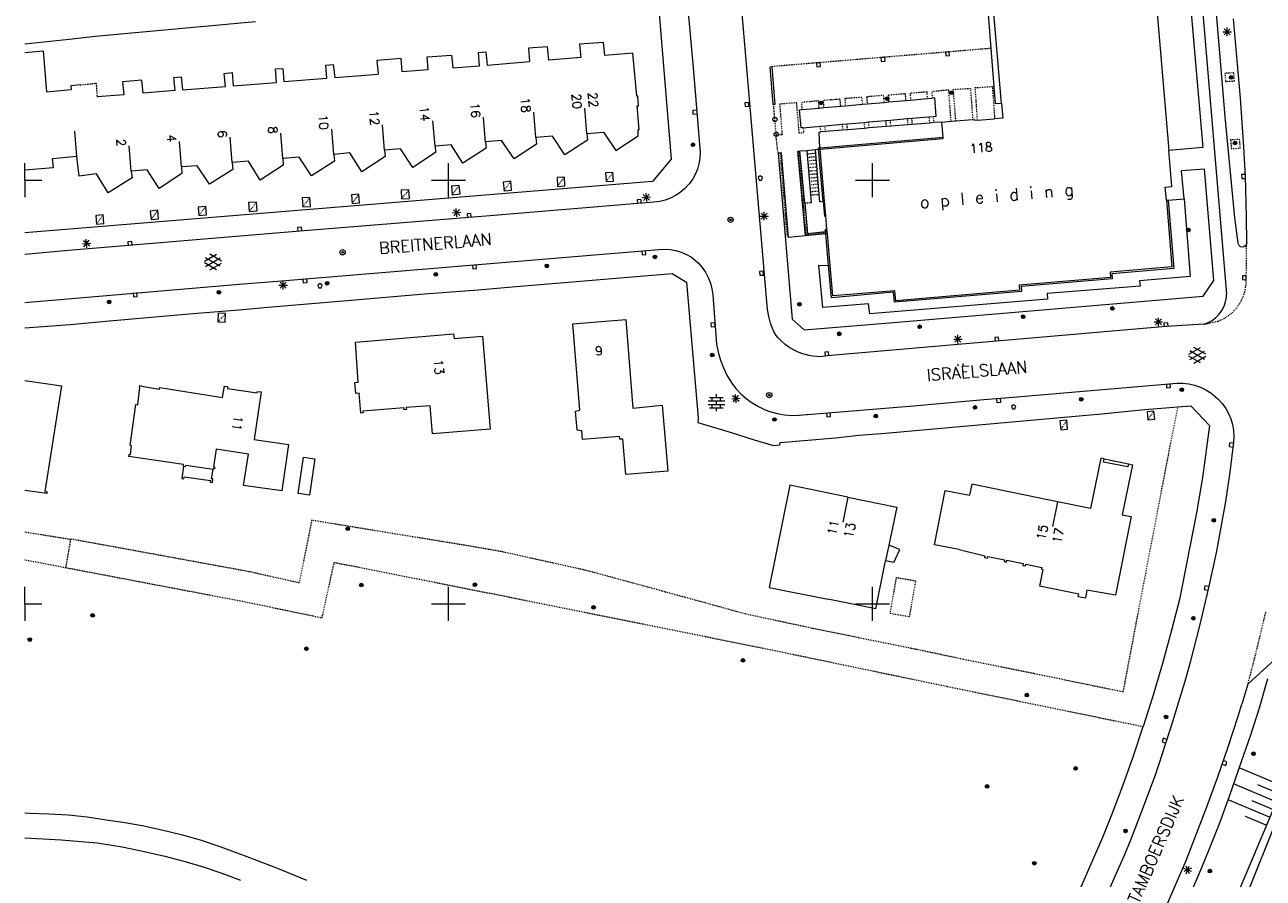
# Model space of a CAD drawing. Header units: millimetres. Extents: x 135944 to 142000, y 454200 to 456692.
# Tile 173 of 185: x 138000 to 138146, y 454418 to 454518. Entities that reach past the tile are written whole.
import ezdxf
from ezdxf.enums import TextEntityAlignment as Align

# ---------------------------------------------------------------- set-up
doc = ezdxf.new("R2010")
doc.units = ezdxf.units.MM
for name, pattern in [('TotaalGBKN2013X$0$DASHDOT', [1, 0.5, -0.25, 0, -0.25]), ('TotaalGBKN2013X$0$DASHED', [0.75, 0.5, -0.25]), ('TotaalGBKN2013X$0$DIVIDE', [1.25, 0.5, -0.25, 0, -0.25, 0, -0.25]), ('TotaalGBKN2013X$0$DOT', [0.25, 0, -0.25]), ('TotaalGBKN2013X$0$HIDDEN', [0.375, 0.25, -0.125])]:
    doc.linetypes.add(name, pattern=pattern)
doc.layers.get('0').update_dxf_attribs({"color": 251})
doc.layers.add('TotaalGBKN2013X$0$1', color=251, linetype='Continuous')
doc.styles.add('TotaalGBKN2013X$0$TXT', font='txt.shx')

# ---------------------------------------------------------------- blocks, each defined once
blk = doc.blocks.new('TotaalGBKN2013X$0$A$C74320002')
at = {"linetype": 'Continuous', "lineweight": 0}
for p, q in [((138084741, 454518281), (138083759, 454529895)), ((138141606, 454507500), (138139812, 454528830)), ((138136860, 454528190), (138138991, 454503831)), ((138138236, 454528549), (138141781, 454486516)), ((138133061, 454525781), (138134969, 454503471)), ((138074585, 454522840), (138076254, 454502480)), ((138078069, 454521956), (138078871, 454512800)), ((138114007, 454515540), (138113611, 454520581)), ((138115224, 454509033), (138114235, 454520600)), ((138008317, 454516973), (138027215, 454518705)), ((138143401, 454509681), (138142611, 454519021)), ((138005242, 454516616), (138008317, 454516973)), ((138085181, 454513261), (138084741, 454518281)), ((138141340, 454517500), (138142340, 454517500)), ((138141486, 454517146), (138142194, 454517854)), ((138142194, 454517146), (138141486, 454517854)), ((138141840, 454517000), (138141840, 454518000)), ((138000000, 454516089), (138005242, 454516616)), ((138061662, 454515723), (138059423, 454515554)), ((138059423, 454515554), (138059547, 454514002)), ((138061831, 454514170), (138061662, 454515723)), ((138068284, 454516251), (138065453, 454516023)), ((138065453, 454516023), (138065585, 454514483)), ((138068428, 454514698), (138068284, 454516251)), ((138114521, 454509001), (138114007, 454515540)), ((138000000, 454515041), (138002190, 454515236)), ((138002190, 454515236), (138002572, 454510407)), ((138044405, 454514341), (138041548, 454514120)), ((138041548, 454514120), (138041678, 454512516)), ((138044541, 454512769), (138044405, 454514341)), ((138047454, 454514535), (138050351, 454514751)), ((138047592, 454513018), (138047454, 454514535)), ((138050351, 454514751), (138050486, 454513261)), ((138053507, 454515072), (138054397, 454515143)), ((138053625, 454513487), (138053507, 454515072)), ((138054397, 454515143), (138054541, 454513553)), ((138054541, 454513553), (138059547, 454514002)), ((138065585, 454514483), (138061831, 454514170)), ((138071743, 454514968), (138068428, 454514698)), ((138072199, 454509903), (138071743, 454514968)), ((138023535, 454512576), (138024458, 454512680)), ((138023693, 454511049), (138023535, 454512576)), ((138024458, 454512680), (138024603, 454511140)), ((138029561, 454513115), (138030458, 454513175)), ((138029679, 454511532), (138029561, 454513115)), ((138030458, 454513175), (138030577, 454511636)), ((138035497, 454513568), (138036401, 454513647)), ((138035628, 454512028), (138035497, 454513568)), ((138036401, 454513647), (138036576, 454512119)), ((138036576, 454512119), (138041678, 454512516)), ((138047592, 454513018), (138044541, 454512769)), ((138050486, 454513261), (138053625, 454513487)), ((138078871, 454512800), (138079663, 454503236)), ((138085871, 454504941), (138085181, 454513261)), ((138087921, 454513371), (138088121, 454513388)), ((138088291, 454508921), (138087921, 454513371)), ((138088121, 454513388), (138088491, 454508938)), ((138006525, 454511231), (138005443, 454511117)), ((138005443, 454511117), (138005467, 454510691)), ((138013822, 454511798), (138011544, 454511604)), ((138011544, 454511604), (138011695, 454510064)), ((138013952, 454510245), (138013822, 454511798)), ((138017601, 454512111), (138018434, 454512197)), ((138017725, 454510578), (138017601, 454512111)), ((138018434, 454512197), (138018609, 454510638)), ((138024603, 454511140), (138029679, 454511532)), ((138030577, 454511636), (138035628, 454512028)), ((138002572, 454510407), (138005467, 454510691)), ((138011695, 454510064), (138008522, 454509808)), ((138017725, 454510578), (138013952, 454510245)), ((138018609, 454510638), (138023693, 454511049)), ((138072326, 454509901), (138072199, 454509903)), ((138072421, 454508781), (138072326, 454509901)), ((138104498, 454509443), (138106510, 454509619)), ((138106510, 454509619), (138107057, 454509666)), ((138107350, 454509692), (138107057, 454509666)), ((138107533, 454507550), (138107350, 454509692)), ((138143578, 454507370), (138143401, 454509681)), ((138066319, 454505505), (138066073, 454508495)), ((138072255, 454508765), (138072421, 454508781)), ((138072499, 454505988), (138072255, 454508765)), ((138088491, 454508938), (138088291, 454508921)), ((138091401, 454508301), (138091681, 454508325)), ((138091584, 454506159), (138091401, 454508301)), ((138091681, 454508325), (138093696, 454508501)), ((138093696, 454508501), (138094246, 454508549)), ((138094246, 454508549), (138096257, 454508725)), ((138096257, 454508725), (138096813, 454508773)), ((138096813, 454508773), (138098828, 454508949)), ((138098828, 454508949), (138099379, 454508997)), ((138099379, 454508997), (138101387, 454509172)), ((138101387, 454509172), (138101930, 454509219)), ((138101930, 454509219), (138103950, 454509395)), ((138103950, 454509395), (138104498, 454509443)), ((138115224, 454509033), (138114521, 454509001)), ((138115224, 454509033), (138115371, 454507311)), ((138048397, 454504020), (138048151, 454507010)), ((138054365, 454504446), (138054119, 454507436)), ((138060308, 454505043), (138060062, 454508033)), ((138096996, 454506631), (138099006, 454506806)), ((138099006, 454506806), (138099557, 454506854)), ((138099557, 454506854), (138101558, 454507029)), ((138101558, 454507029), (138102113, 454507077)), ((138102113, 454507077), (138104111, 454507252)), ((138104111, 454507252), (138104652, 454507299)), ((138104652, 454507299), (138106670, 454507475)), ((138106726, 454506731), (138104705, 454506564)), ((138106670, 454507475), (138107214, 454507522)), ((138107268, 454506775), (138106726, 454506731)), ((138107214, 454507522), (138107533, 454507550)), ((138108191, 454506851), (138107268, 454506775)), ((138108191, 454506851), (138109274, 454506945)), ((138108341, 454505081), (138108191, 454506851)), ((138109274, 454506945), (138109835, 454506993)), ((138109835, 454506993), (138111835, 454507166)), ((138112011, 454507181), (138111835, 454507166)), ((138112021, 454507021), (138112011, 454507181)), ((138112394, 454507053), (138112021, 454507021)), ((138112394, 454507053), (138114413, 454507228)), ((138115371, 454507311), (138114413, 454507228)), ((138142757, 454495542), (138141606, 454507500)), ((138143803, 454503901), (138143578, 454507370)), ((138006146, 454502768), (138005900, 454505758)), ((138030453, 454502553), (138030207, 454505543)), ((138036457, 454503035), (138036211, 454506025)), ((138042449, 454503518), (138042203, 454506508)), ((138066319, 454505505), (138068254, 454505648)), ((138066319, 454505505), (138066388, 454504723)), ((138068254, 454505648), (138069714, 454503487)), ((138069714, 454503487), (138072364, 454505237)), ((138072344, 454505974), (138072499, 454505988)), ((138072364, 454505237), (138072344, 454505974)), ((138091836, 454506181), (138091584, 454506159)), ((138091836, 454506181), (138093862, 454506358)), ((138093701, 454505661), (138093915, 454505679)), ((138093809, 454503814), (138093701, 454505661)), ((138093862, 454506358), (138094412, 454506406)), ((138094465, 454505724), (138093915, 454505679)), ((138094412, 454506406), (138096429, 454506582)), ((138096485, 454505890), (138094465, 454505724)), ((138096429, 454506582), (138096996, 454506631)), ((138097055, 454505937), (138096485, 454505890)), ((138099065, 454506102), (138097055, 454505937)), ((138099615, 454506147), (138099065, 454506102)), ((138101615, 454506311), (138099615, 454506147)), ((138102175, 454506357), (138101615, 454506311)), ((138104166, 454506520), (138102175, 454506357)), ((138104705, 454506564), (138104166, 454506520)), ((138012544, 454501065), (138012298, 454504055)), ((138018493, 454501549), (138018247, 454504539)), ((138024485, 454502076), (138024239, 454505066)), ((138050299, 454504177), (138048397, 454504020)), ((138048397, 454504020), (138048473, 454503250)), ((138051683, 454501978), (138050299, 454504177)), ((138054427, 454503752), (138051683, 454501978)), ((138056248, 454504653), (138054359, 454504515)), ((138054359, 454504515), (138054427, 454503752)), ((138057746, 454502491), (138056248, 454504653)), ((138060363, 454504242), (138057746, 454502491)), ((138062260, 454505173), (138060308, 454505043)), ((138060308, 454505043), (138060363, 454504242)), ((138063720, 454502974), (138062260, 454505173)), ((138066388, 454504723), (138063720, 454502974)), ((138087601, 454484721), (138085871, 454504941)), ((138093641, 454503801), (138093809, 454503814)), ((138093655, 454503633), (138093641, 454503801)), ((138093809, 454503814), (138108341, 454505081)), ((138093809, 454503814), (138093818, 454503645)), ((138093818, 454503645), (138108361, 454504901)), ((138108361, 454504901), (138108341, 454505081)), ((138138991, 454503831), (138134969, 454503471)), ((138144001, 454500431), (138143803, 454503901)), ((138006146, 454502768), (138003246, 454502510)), ((138003246, 454502510), (138003339, 454501436)), ((138006419, 454500465), (138006146, 454502768)), ((138032373, 454502715), (138030453, 454502553)), ((138030453, 454502553), (138030501, 454501745)), ((138033820, 454500491), (138032373, 454502715)), ((138038341, 454503217), (138036457, 454503035)), ((138036457, 454503035), (138036544, 454502221)), ((138039773, 454500962), (138038341, 454503217)), ((138042500, 454502768), (138039773, 454500962)), ((138044333, 454503700), (138042449, 454503518)), ((138042449, 454503518), (138042500, 454502768)), ((138045766, 454501469), (138044333, 454503700)), ((138048473, 454503250), (138045766, 454501469)), ((138076254, 454502480), (138074034, 454499846)), ((138079637, 454502572), (138079532, 454501915)), ((138079663, 454503236), (138079637, 454502572)), ((138089103, 454503189), (138088861, 454503171)), ((138088861, 454503171), (138090531, 454483581)), ((138089271, 454503201), (138089103, 454503189)), ((138090091, 454493241), (138089271, 454503201)), ((138091181, 454503421), (138091442, 454503441)), ((138092091, 454493401), (138091181, 454503421)), ((138091442, 454503441), (138092271, 454503506)), ((138092005, 454497261), (138091442, 454503441)), ((138092271, 454503506), (138093277, 454503600)), ((138092271, 454503506), (138092696, 454498240)), ((138093277, 454503600), (138093655, 454503633)), ((138093700, 454498321), (138093277, 454503600)), ((138093655, 454503633), (138093818, 454503645)), ((138094175, 454497456), (138093655, 454503633)), ((138094354, 454497463), (138093818, 454503645)), ((138135331, 454499231), (138134969, 454503471)), ((138000000, 454500000), (138000000, 454502000)), ((138003339, 454501436), (138000000, 454501150)), ((138014434, 454501209), (138012544, 454501065)), ((138012544, 454501065), (138012651, 454500263)), ((138015862, 454499010), (138014434, 454501209)), ((138020356, 454501681), (138018493, 454501549)), ((138018493, 454501549), (138018536, 454500779)), ((138021810, 454499513), (138020356, 454501681)), ((138024534, 454501256), (138021810, 454499513)), ((138026375, 454502220), (138024485, 454502076)), ((138024485, 454502076), (138024534, 454501256)), ((138027789, 454499984), (138026375, 454502220)), ((138030501, 454501745), (138027789, 454499984)), ((138036544, 454502221), (138033820, 454500491)), ((138050000, 454500000), (138050000, 454502000)), ((138079348, 454501276), (138079089, 454500663)), ((138079532, 454501915), (138079348, 454501276)), ((138100000, 454500000), (138100000, 454502000)), ((138139181, 454501306), (138136441, 454501071)), ((138136780, 454497781), (138136441, 454501071)), ((138140291, 454488141), (138139181, 454501306)), ((138000000, 454500000), (138000000, 454498000)), ((138000000, 454500000), (138002000, 454500000)), ((138074034, 454499846), (138000000, 454493766)), ((138008473, 454500726), (138006419, 454500465)), ((138009850, 454498503), (138008473, 454500726)), ((138012651, 454500263), (138009850, 454498503)), ((138018536, 454500779), (138015862, 454499010)), ((138048000, 454500000), (138050000, 454500000)), ((138050000, 454500000), (138052000, 454500000)), ((138050000, 454498000), (138050000, 454500000)), ((138078290, 454499470), (138077839, 454498975)), ((138078361, 454499553), (138078290, 454499470)), ((138078759, 454500086), (138078361, 454499553)), ((138079089, 454500663), (138078759, 454500086)), ((138098000, 454500000), (138100000, 454500000)), ((138100000, 454500000), (138102000, 454500000)), ((138100000, 454498000), (138100000, 454500000)), ((138144063, 454498935), (138144001, 454500431)), ((138072834, 454497925), (138073831, 454498007)), ((138073715, 454497642), (138072951, 454498289)), ((138073009, 454497584), (138073656, 454498348)), ((138073374, 454497467), (138073291, 454498464)), ((138076776, 454498162), (138076179, 454497857)), ((138077331, 454498537), (138076776, 454498162)), ((138077839, 454498975), (138077331, 454498537)), ((138092696, 454498240), (138092771, 454497311)), ((138093781, 454497441), (138093700, 454498321)), ((138134551, 454499171), (138135331, 454499231)), ((138134682, 454497614), (138134551, 454499171)), ((138144130, 454495630), (138144063, 454498935)), ((138051328, 454495836), (138050566, 454496485)), ((138050623, 454495779), (138051271, 454496542)), ((138050987, 454495662), (138050907, 454496659)), ((138074218, 454497390), (138054859, 454495783)), ((138074899, 454497468), (138074218, 454497390)), ((138075551, 454497624), (138074899, 454497468)), ((138076179, 454497857), (138075551, 454497624)), ((138092005, 454497261), (138092331, 454493681)), ((138094175, 454497456), (138094331, 454495751)), ((138094502, 454495766), (138094354, 454497463)), ((138134682, 454497614), (138134872, 454497632)), ((138134682, 454497614), (138135331, 454489751)), ((138134872, 454497632), (138136780, 454497781)), ((138134872, 454497632), (138135541, 454489571)), ((138136780, 454497781), (138137491, 454488611)), ((138054859, 454495783), (138032948, 454494020)), ((138050449, 454496120), (138051445, 454496201)), ((138086741, 454495752), (138087741, 454495752)), ((138086887, 454495398), (138087595, 454496106)), ((138087595, 454495398), (138086887, 454496106)), ((138087241, 454495252), (138087241, 454496252)), ((138094331, 454495751), (138094502, 454495766)), ((138094636, 454494205), (138094502, 454495766)), ((138143140, 454492610), (138142757, 454495542)), ((138144150, 454492578), (138144130, 454495630)), ((138032948, 454494020), (138004691, 454491634)), ((138094497, 454493656), (138092091, 454493401)), ((138092331, 454493681), (138094474, 454493916)), ((138094451, 454494191), (138094636, 454494205)), ((138094474, 454493916), (138094451, 454494191)), ((138094659, 454493936), (138094474, 454493916)), ((138094497, 454493656), (138094474, 454493916)), ((138094682, 454493676), (138094497, 454493656)), ((138094816, 454489921), (138094497, 454493656)), ((138094659, 454493936), (138094636, 454494205)), ((138094682, 454493676), (138094659, 454493936)), ((138095009, 454489917), (138094682, 454493676)), ((138006794, 454492480), (138007790, 454492561)), ((138007673, 454492196), (138006911, 454492845)), ((138006968, 454492139), (138007616, 454492902)), ((138007332, 454492022), (138007252, 454493019)), ((138092091, 454493401), (138090091, 454493241)), ((138143165, 454492435), (138143140, 454492610)), ((138143265, 454492261), (138143165, 454492435)), ((138143424, 454492140), (138143265, 454492261)), ((138143617, 454492090), (138143424, 454492140)), ((138143815, 454492118), (138143617, 454492090)), ((138143986, 454492222), (138143815, 454492118)), ((138144104, 454492383), (138143986, 454492222)), ((138144150, 454492578), (138144104, 454492383)), ((138004691, 454491634), (138000000, 454491198)), ((138021200, 454490431), (138022602, 454491240)), ((138021337, 454489818), (138023070, 454490817)), ((138023070, 454489829), (138021338, 454490831)), ((138023200, 454490448), (138021814, 454491249)), ((138029806, 454488069), (138074802, 454491793)), ((138074802, 454491793), (138075471, 454491838)), ((138075471, 454491838), (138076141, 454491804)), ((138076141, 454491804), (138076802, 454491690)), ((138076802, 454491690), (138077444, 454491498)), ((138077444, 454491498), (138078059, 454491231)), ((138078059, 454491231), (138078638, 454490893)), ((138078638, 454490893), (138079173, 454490488)), ((138022601, 454489408), (138021200, 454490217)), ((138021814, 454489399), (138023200, 454490199)), ((138079173, 454490488), (138079454, 454490231)), ((138079454, 454490231), (138079911, 454489696)), ((138079911, 454489696), (138080304, 454489113)), ((138094151, 454484951), (138093661, 454489941)), ((138093661, 454489941), (138094816, 454489921)), ((138094816, 454489921), (138095009, 454489917)), ((138095151, 454486121), (138094816, 454489921)), ((138095321, 454486331), (138095009, 454489917)), ((138135331, 454489751), (138128041, 454489121)), ((138135541, 454489571), (138128251, 454488941)), ((138000000, 454485549), (138025279, 454487734)), ((138025279, 454487734), (138029806, 454488069)), ((138030128, 454487241), (138030836, 454487949)), ((138030836, 454487241), (138030128, 454487949)), ((138030482, 454487095), (138030482, 454488095)), ((138057489, 454487390), (138076384, 454488960)), ((138076384, 454488960), (138078059, 454487963)), ((138078059, 454487963), (138079428, 454471937)), ((138080304, 454489113), (138080629, 454488489)), ((138080629, 454488489), (138080881, 454487832)), ((138080881, 454487832), (138081057, 454487150)), ((138128081, 454488511), (138117311, 454487591)), ((138128281, 454488361), (138117531, 454487421)), ((138128041, 454489121), (138128081, 454488511)), ((138128251, 454488941), (138128281, 454488361)), ((138137491, 454488611), (138131521, 454488121)), ((138131521, 454488121), (138131601, 454487491)), ((138139001, 454486281), (138140291, 454488141)), ((138029982, 454487595), (138030982, 454487595)), ((138038044, 454485768), (138047147, 454486556)), ((138047147, 454486556), (138053493, 454487036)), ((138053493, 454487036), (138057489, 454487390)), ((138081057, 454487150), (138081154, 454486454)), ((138081154, 454486454), (138081612, 454480623)), ((138102481, 454486751), (138095151, 454486121)), ((138102661, 454486941), (138095321, 454486331)), ((138102590, 454485571), (138102481, 454486751)), ((138102501, 454483171), (138139001, 454486281)), ((138117571, 454486841), (138102590, 454485571)), ((138102750, 454485761), (138102661, 454486941)), ((138117351, 454487011), (138102750, 454485761)), ((138117311, 454487591), (138117351, 454487011)), ((138117531, 454487421), (138117571, 454486841)), ((138131601, 454487491), (138120611, 454486601)), ((138120611, 454486601), (138120661, 454485961)), ((138141758, 454486160), (138141781, 454486516)), ((138025743, 454484736), (138028670, 454485009)), ((138028670, 454485009), (138038044, 454485768)), ((138099521, 454485411), (138094151, 454484951)), ((138099701, 454484211), (138099521, 454485411)), ((138120661, 454485961), (138099701, 454484211)), ((138141226, 454484616), (138141478, 454485103)), ((138141478, 454485103), (138141657, 454485621)), ((138141657, 454485621), (138141758, 454486160)), ((138005362, 454482958), (138009986, 454483393)), ((138009986, 454483393), (138019878, 454484250)), ((138019878, 454484250), (138025743, 454484736)), ((138064654, 454483030), (138070898, 454483530)), ((138070898, 454483530), (138071747, 454473090)), ((138087762, 454483918), (138087601, 454484721)), ((138087976, 454483126), (138087762, 454483918)), ((138090531, 454483581), (138091961, 454482331)), ((138133377, 454482898), (138134085, 454483606)), ((138134085, 454482898), (138133377, 454483606)), ((138133731, 454482752), (138133731, 454483752)), ((138139612, 454483175), (138140091, 454483443)), ((138140091, 454483443), (138140525, 454483777)), ((138140525, 454483777), (138140906, 454484171)), ((138140906, 454484171), (138141226, 454484616)), ((138000000, 454482570), (138005362, 454482958)), ((138039003, 454480867), (138050595, 454481858)), ((138050595, 454481858), (138050668, 454481292)), ((138065498, 454472861), (138064654, 454483030)), ((138088151, 454482601), (138087976, 454483126)), ((138088369, 454482115), (138088151, 454482601)), ((138088652, 454481673), (138088369, 454482115)), ((138091961, 454482331), (138102501, 454483171)), ((138134651, 454482701), (138094641, 454479271)), ((138133231, 454483252), (138134231, 454483252)), ((138139100, 454482980), (138134651, 454482701)), ((138139100, 454482980), (138139612, 454483175)), ((138039331, 454476149), (138039003, 454480867)), ((138050668, 454481292), (138053992, 454481562)), ((138053992, 454481562), (138054914, 454470594)), ((138081612, 454480623), (138081804, 454479676)), ((138088874, 454481398), (138088652, 454481673)), ((138089208, 454481050), (138088874, 454481398)), ((138089711, 454480611), (138089208, 454481050)), ((138090274, 454480205), (138089711, 454480611)), ((138109591, 454481222), (138110591, 454481222)), ((138109737, 454480868), (138110445, 454481576)), ((138110445, 454480868), (138109737, 454481576)), ((138110091, 454480722), (138110091, 454481722)), ((138081804, 454479676), (138082073, 454478747)), ((138090852, 454479875), (138090274, 454480205)), ((138091247, 454479693), (138090852, 454479875)), ((138091786, 454479490), (138091247, 454479693)), ((138092531, 454479281), (138091786, 454479490)), ((138092972, 454479199), (138092531, 454479281)), ((138093421, 454479159), (138092972, 454479199)), ((138093722, 454479158), (138093421, 454479159)), ((138094120, 454479188), (138093722, 454479158)), ((138094641, 454479271), (138094120, 454479188)), ((138137317, 454479434), (138138719, 454480243)), ((138138718, 454478411), (138137317, 454479220)), ((138137454, 454478821), (138139187, 454479820)), ((138139187, 454478832), (138137455, 454479834)), ((138139317, 454479451), (138137931, 454480252)), ((138137931, 454478402), (138139317, 454479202)), ((138082073, 454478747), (138082418, 454477844)), ((138082418, 454477844), (138082836, 454476973)), ((138000000, 454476350), (138004335, 454475712)), ((138038930, 454476096), (138039331, 454476149)), ((138039038, 454474826), (138038930, 454476096)), ((138082836, 454476973), (138083325, 454476139)), ((138083325, 454476139), (138083362, 454476083)), ((138083362, 454476083), (138083890, 454475406)), ((138116614, 454474371), (138135894, 454476020)), ((138135894, 454476020), (138136606, 454476023)), ((138136606, 454476023), (138137314, 454475946)), ((138004335, 454475712), (138002385, 454463247)), ((138013321, 454473457), (138013577, 454475556)), ((138013522, 454475566), (138013557, 454475748)), ((138013577, 454475556), (138013522, 454475566)), ((138013557, 454475748), (138013787, 454475714)), ((138013787, 454475714), (138013783, 454475657)), ((138013783, 454475657), (138015892, 454475326)), ((138015892, 454475326), (138015939, 454475511)), ((138015939, 454475511), (138023344, 454474335)), ((138023344, 454474335), (138023561, 454475689)), ((138023561, 454475689), (138023923, 454475633)), ((138023923, 454475633), (138023899, 454475417)), ((138023899, 454475417), (138027434, 454474872)), ((138027907, 454474989), (138027051, 454469370)), ((138027434, 454474872), (138027467, 454475063)), ((138027467, 454475063), (138027907, 454474989)), ((138039437, 454474834), (138039038, 454474826)), ((138039627, 454472479), (138039437, 454474834)), ((138081592, 454474330), (138081592, 454474730)), ((138084273, 454473881), (138083510, 454474530)), ((138083568, 454473824), (138084216, 454474587)), ((138083932, 454473707), (138083851, 454474704)), ((138083890, 454475406), (138084478, 454474781)), ((138084478, 454474781), (138085122, 454474213)), ((138137314, 454475946), (138138009, 454475790)), ((138138009, 454475790), (138138682, 454475557)), ((138138682, 454475557), (138139325, 454475251)), ((138139325, 454475251), (138139930, 454474874)), ((138139930, 454474874), (138140488, 454474432)), ((138012421, 454468690), (138013086, 454473514)), ((138013086, 454473514), (138013321, 454473457)), ((138044746, 454473120), (138039899, 454472714)), ((138044767, 454472897), (138044746, 454473120)), ((138047824, 454473353), (138044999, 454473165)), ((138044999, 454473165), (138045033, 454472930)), ((138048083, 454470040), (138047824, 454473353)), ((138071747, 454473090), (138075188, 454473424)), ((138075188, 454473424), (138075872, 454465654)), ((138080612, 454473930), (138082572, 454473930)), ((138080612, 454473530), (138082572, 454473530)), ((138080792, 454474330), (138082392, 454474330)), ((138080792, 454473130), (138082392, 454473130)), ((138081092, 454473930), (138081092, 454474330)), ((138081092, 454473130), (138081092, 454473530)), ((138081592, 454473530), (138081592, 454473930)), ((138081592, 454472730), (138081592, 454473130)), ((138082092, 454473930), (138082092, 454474330)), ((138082092, 454473130), (138082092, 454473530)), ((138083394, 454474165), (138084390, 454474246)), ((138085122, 454474213), (138085816, 454473708)), ((138085816, 454473708), (138086554, 454473270)), ((138086554, 454473270), (138087330, 454472902)), ((138092320, 454472341), (138104838, 454473345)), ((138104838, 454473345), (138113158, 454474091)), ((138113158, 454474091), (138116614, 454474371)), ((138132140, 454472931), (138136026, 454473238)), ((138136026, 454473238), (138137555, 454473351)), ((138137555, 454473351), (138139757, 454471048)), ((138140488, 454474432), (138140801, 454474134)), ((138140801, 454474134), (138141272, 454473619)), ((138141272, 454473619), (138141681, 454473054)), ((138039925, 454472524), (138039627, 454472479)), ((138039899, 454472714), (138039925, 454472524)), ((138045033, 454472930), (138044767, 454472897)), ((138064983, 454472707), (138065498, 454472861)), ((138065172, 454470498), (138064983, 454472707)), ((138079428, 454471937), (138079386, 454471371)), ((138087330, 454472902), (138087901, 454472685)), ((138087901, 454472685), (138088746, 454472455)), ((138088746, 454472455), (138089608, 454472304)), ((138089608, 454472304), (138090480, 454472232)), ((138090480, 454472232), (138091355, 454472239)), ((138091355, 454472239), (138092226, 454472327)), ((138092226, 454472327), (138092320, 454472341)), ((138101539, 454470131), (138127029, 454472420)), ((138127029, 454472420), (138132140, 454472931)), ((138141681, 454473054), (138142023, 454472446)), ((138142023, 454472446), (138142293, 454471803)), ((138142293, 454471803), (138142487, 454471133)), ((138054914, 454470594), (138048083, 454470040)), ((138065709, 454470399), (138065172, 454470498)), ((138065814, 454469368), (138065709, 454470399)), ((138079386, 454471371), (138083216, 454470238)), ((138083216, 454470238), (138086061, 454469335)), ((138139757, 454471048), (138138942, 454464911)), ((138142487, 454471133), (138142604, 454470445)), ((138142604, 454470445), (138142641, 454469749)), ((138012606, 454468652), (138012421, 454468690)), ((138027051, 454469370), (138031105, 454468807)), ((138031105, 454468807), (138030337, 454463323)), ((138070158, 454469751), (138065814, 454469368)), ((138070185, 454469415), (138070158, 454469751)), ((138070560, 454469435), (138070185, 454469415)), ((138070924, 454465252), (138070560, 454469435)), ((138086061, 454469335), (138088320, 454468678)), ((138088320, 454468678), (138089056, 454468748)), ((138089056, 454468748), (138089113, 454469025)), ((138089113, 454469025), (138095624, 454469580)), ((138095624, 454469580), (138098383, 454469877)), ((138098383, 454469877), (138101539, 454470131)), ((138142599, 454469052), (138142152, 454465523)), ((138142641, 454469749), (138142599, 454469052)), ((138012276, 454467393), (138012313, 454467628)), ((138018739, 454466441), (138012276, 454467393)), ((138012313, 454467628), (138012459, 454467597)), ((138012459, 454467597), (138012606, 454468652)), ((138022591, 454468254), (138022258, 454466156)), ((138026385, 454467645), (138022591, 454468254)), ((138025812, 454463947), (138026385, 454467645)), ((138032243, 454462997), (138032876, 454467282)), ((138032876, 454467282), (138034205, 454467086)), ((138018714, 454466253), (138018517, 454464776)), ((138018714, 454466253), (138018739, 454466441)), ((138018714, 454466253), (138018975, 454466201)), ((138018975, 454466201), (138018999, 454466372)), ((138018999, 454466372), (138022226, 454465880)), ((138022042, 454464758), (138022226, 454465880)), ((138022234, 454465927), (138022226, 454465880)), ((138022367, 454465915), (138022234, 454465927)), ((138022258, 454466156), (138022385, 454466138)), ((138022385, 454466138), (138022367, 454465915)), ((138034205, 454467086), (138033572, 454462801)), ((138126951, 454467176), (138125738, 454461236)), ((138127354, 454467092), (138126951, 454467176)), ((138127277, 454466692), (138127354, 454467092)), ((138130138, 454466138), (138127277, 454466692)), ((138127354, 454467092), (138130209, 454466504)), ((138130662, 454466411), (138129461, 454460509)), ((138130209, 454466504), (138130138, 454466138)), ((138130209, 454466504), (138130662, 454466411)), ((138018517, 454464776), (138018778, 454464733)), ((138018778, 454464733), (138018809, 454464974)), ((138018809, 454464974), (138021897, 454464535)), ((138021897, 454464535), (138021879, 454464363)), ((138021879, 454464363), (138022159, 454464320)), ((138022201, 454464752), (138022042, 454464758)), ((138022159, 454464320), (138022201, 454464752)), ((138075872, 454465654), (138070924, 454465252)), ((138138942, 454464911), (138138243, 454460710)), ((138142152, 454465523), (138141634, 454462066)), ((138002593, 454462992), (138000000, 454463382)), ((138002385, 454463247), (138002627, 454463204)), ((138002627, 454463204), (138002593, 454462992)), ((138030337, 454463323), (138025812, 454463947)), ((138033572, 454462801), (138032243, 454462997)), ((138090241, 454463980), (138087825, 454451928)), ((138097113, 454462584), (138090241, 454463980)), ((138107311, 454456951), (138108564, 454463380)), ((138108564, 454463380), (138111469, 454462814)), ((138111725, 454464129), (138111469, 454462814)), ((138121828, 454462043), (138111725, 454464129)), ((138097113, 454462584), (138096516, 454459645)), ((138097113, 454462584), (138102865, 454461415)), ((138102865, 454461415), (138101942, 454456929)), ((138121828, 454462043), (138121222, 454459105)), ((138125738, 454461236), (138121828, 454462043)), ((138141634, 454462066), (138141037, 454458621)), ((138130509, 454460299), (138128673, 454451003)), ((138129461, 454460509), (138130509, 454460299)), ((138138243, 454460710), (138136211, 454450514)), ((138141037, 454458621), (138140532, 454456019)), ((138101942, 454456929), (138101558, 454455059)), ((138103226, 454456396), (138101942, 454456929)), ((138102518, 454454861), (138103226, 454456396)), ((138110215, 454456385), (138107311, 454456951)), ((138110215, 454456385), (138113261, 454455654)), ((138113261, 454455654), (138113204, 454455443)), ((138113577, 454455368), (138113620, 454455581)), ((138113620, 454455581), (138115563, 454455183)), ((138140532, 454456019), (138139591, 454451701)), ((138100391, 454449388), (138101558, 454455059)), ((138102518, 454454861), (138101558, 454455059)), ((138113204, 454455443), (138113577, 454455368)), ((138115563, 454455183), (138115521, 454454977)), ((138115521, 454454977), (138115806, 454454920)), ((138115806, 454454920), (138115848, 454455125)), ((138115848, 454455125), (138117771, 454454731)), ((138117771, 454454731), (138117731, 454454531)), ((138117731, 454454531), (138118037, 454454469)), ((138118037, 454454469), (138118077, 454454668)), ((138118077, 454454668), (138119977, 454454279)), ((138119977, 454454279), (138119938, 454454086)), ((138119938, 454454086), (138120158, 454454042)), ((138119744, 454452053), (138120158, 454454042)), ((138000000, 454450000), (138000000, 454452000)), ((138050000, 454450000), (138050000, 454452000)), ((138087825, 454451928), (138094735, 454450531)), ((138100000, 454450000), (138100000, 454452000)), ((138124331, 454451133), (138119744, 454452053)), ((138125310, 454451601), (138125138, 454450652)), ((138128673, 454451003), (138125310, 454451601)), ((138139591, 454451701), (138138572, 454447401)), ((138000000, 454450000), (138000000, 454448000)), ((138000000, 454450000), (138002000, 454450000)), ((138048000, 454450000), (138050000, 454450000)), ((138050000, 454450000), (138052000, 454450000)), ((138050000, 454448000), (138050000, 454450000)), ((138100391, 454449388), (138094735, 454450531)), ((138098000, 454450000), (138100000, 454450000)), ((138100000, 454450000), (138102000, 454450000)), ((138100000, 454448000), (138100000, 454450000)), ((138124285, 454450812), (138124331, 454451133)), ((138125138, 454450652), (138124285, 454450812)), ((138136211, 454450514), (138135254, 454446721)), ((138138572, 454447401), (138137476, 454443120)), ((138152651, 454448181), (138144281, 454440501)), ((138135254, 454446721), (138134220, 454442948)), ((138134220, 454442948), (138133109, 454439198)), ((138137476, 454443120), (138136927, 454441091)), ((138136927, 454441091), (138135391, 454436071)), ((138146611, 454441131), (138145608, 454437668)), ((138144281, 454440501), (138143561, 454438131)), ((138133109, 454439198), (138131945, 454435504)), ((138143129, 454436715), (138143561, 454438131)), ((138141975, 454433127), (138143129, 454436715)), ((138145608, 454437668), (138144597, 454434496)), ((138130803, 454432047), (138131945, 454435504)), ((138135391, 454436071), (138133778, 454431076)), ((138144597, 454434496), (138143511, 454431349)), ((138140746, 454429565), (138141975, 454433127)), ((138129585, 454428617), (138130803, 454432047)), ((138133778, 454431076), (138133388, 454429904)), ((138143511, 454431349), (138143176, 454430427)), ((138133388, 454429904), (138131947, 454425981)), ((138139441, 454426029), (138140746, 454429565)), ((138143176, 454430427), (138142093, 454427245)), ((138148398, 454428475), (138143260, 454430648)), ((138128292, 454425214), (138129585, 454428617)), ((138147619, 454426633), (138142590, 454428759)), ((138148009, 454427554), (138145482, 454428623)), ((138142093, 454427245), (138140935, 454424089)), ((138146840, 454424791), (138141956, 454426856)), ((138147230, 454425712), (138144788, 454426745)), ((138000000, 454425306), (138000594, 454425299)), ((138000594, 454425299), (138002855, 454425222)), ((138002855, 454425222), (138005112, 454425066)), ((138005112, 454425066), (138007362, 454424830)), ((138127177, 454422448), (138128292, 454425214)), ((138131947, 454425981), (138130431, 454422086)), ((138136991, 454419713), (138139441, 454426029)), ((138148284, 454426002), (138137937, 454400211)), ((138147470, 454426183), (138141460, 454412007)), ((138146451, 454423870), (138144009, 454424903)), ((138007362, 454424830), (138009602, 454424514)), ((138009602, 454424514), (138011553, 454424231)), ((138011553, 454424231), (138013863, 454423822)), ((138013863, 454423822), (138016158, 454423334)), ((138140935, 454424089), (138139702, 454420961)), ((138000000, 454422364), (138004277, 454422116)), ((138004277, 454422116), (138008549, 454421797)), ((138016158, 454423334), (138018434, 454422769)), ((138018434, 454422769), (138020690, 454422126)), ((138020690, 454422126), (138023124, 454421297)), ((138122630, 454412006), (138127177, 454422448)), ((138130431, 454422086), (138129696, 454420273)), ((138008549, 454421797), (138009064, 454421719)), ((138009064, 454421719), (138011504, 454421303)), ((138011504, 454421303), (138013929, 454420808)), ((138013929, 454420808), (138016509, 454420194)), ((138023124, 454421297), (138026517, 454420069)), ((138139702, 454420961), (138138818, 454418844)), ((138016509, 454420194), (138018784, 454419607)), ((138018784, 454419607), (138021037, 454418944)), ((138026517, 454420069), (138029882, 454418765)), ((138129696, 454420273), (138126381, 454412790)), ((138133652, 454412007), (138136991, 454419713)), ((138137390, 454418117), (138136998, 454419038)), ((138137007, 454418114), (138137381, 454419041)), ((138021037, 454418944), (138023266, 454418203)), ((138023266, 454418203), (138025469, 454417388)), ((138029882, 454418765), (138033217, 454417388)), ((138138818, 454418844), (138135781, 454411781)), ((138137657, 454418390), (138136730, 454418764)), ((138137654, 454418773), (138136733, 454418381))]:
    blk.add_line(p, q, dxfattribs=at)
at = {"linetype": 'TotaalGBKN2013X$0$HIDDEN', "lineweight": 0}
for p, q in [((138114007, 454515540), (138088121, 454513388)), ((138098761, 454509761), (138096741, 454509611)), ((138096741, 454509611), (138096813, 454508773)), ((138098828, 454508949), (138098761, 454509761)), ((138101321, 454509991), (138099311, 454509821)), ((138099311, 454509821), (138099379, 454508997)), ((138101387, 454509172), (138101321, 454509991)), ((138103891, 454510181), (138101861, 454510021)), ((138101861, 454510021), (138101930, 454509219)), ((138103950, 454509395), (138103891, 454510181)), ((138106451, 454510401), (138104441, 454510241)), ((138104441, 454510241), (138104498, 454509443)), ((138106510, 454509619), (138106451, 454510401)), ((138109011, 454510621), (138107001, 454510431)), ((138107001, 454510431), (138107057, 454509666)), ((138109274, 454506945), (138109011, 454510621)), ((138109541, 454510701), (138111551, 454510821)), ((138109835, 454506993), (138109541, 454510701)), ((138111551, 454510821), (138111835, 454507166)), ((138112131, 454510911), (138114151, 454511041)), ((138112394, 454507053), (138112131, 454510911)), ((138114151, 454511041), (138114413, 454507228)), ((138088291, 454508921), (138088621, 454505281)), ((138091061, 454509121), (138089051, 454508961)), ((138089051, 454508961), (138089341, 454505341)), ((138091361, 454505541), (138091061, 454509121)), ((138093631, 454509341), (138091621, 454509161)), ((138091621, 454509161), (138091681, 454508325)), ((138093696, 454508501), (138093631, 454509341)), ((138096191, 454509541), (138094181, 454509391)), ((138094181, 454509391), (138094246, 454508549)), ((138096257, 454508725), (138096191, 454509541)), ((138099006, 454506806), (138099065, 454506102)), ((138099615, 454506147), (138099557, 454506854)), ((138101558, 454507029), (138101615, 454506311)), ((138102175, 454506357), (138102113, 454507077)), ((138104111, 454507252), (138104166, 454506520)), ((138104705, 454506564), (138104652, 454507299)), ((138106670, 454507475), (138106726, 454506731)), ((138107268, 454506775), (138107214, 454507522)), ((138089341, 454505341), (138088621, 454505281)), ((138088861, 454503171), (138088621, 454505281)), ((138091881, 454505561), (138091361, 454505541)), ((138091836, 454506181), (138091881, 454505561)), ((138093915, 454505679), (138093862, 454506358)), ((138094465, 454505724), (138094412, 454506406)), ((138096429, 454506582), (138096485, 454505890)), ((138097055, 454505937), (138096996, 454506631)), ((138092211, 454493541), (138091311, 454503431)), ((138092306, 454503100), (138093311, 454503181)), ((138092339, 454502695), (138093343, 454502776)), ((138092371, 454502290), (138093376, 454502371)), ((138092404, 454501885), (138093408, 454501966)), ((138092436, 454501480), (138093441, 454501561)), ((138092469, 454501075), (138093474, 454501156)), ((138092501, 454500670), (138093506, 454500751)), ((138092534, 454500265), (138093539, 454500346)), ((138092566, 454499860), (138093572, 454499941)), ((138092599, 454499455), (138093604, 454499536)), ((138092631, 454499050), (138093637, 454499131)), ((138092664, 454498645), (138093669, 454498726)), ((138092696, 454498240), (138093702, 454498321)), ((138092771, 454497311), (138092005, 454497261)), ((138094175, 454497456), (138093781, 454497441)), ((138094354, 454497463), (138094175, 454497456)), ((138094485, 454493786), (138092211, 454493541)), ((138144102, 454488686), (138144150, 454492578)), ((138143986, 454487083), (138144070, 454487710)), ((138144070, 454487710), (138144091, 454488233)), ((138144091, 454488233), (138144102, 454488686)), ((138143585, 454485886), (138143823, 454486472)), ((138143823, 454486472), (138143986, 454487083)), ((138142459, 454484371), (138142897, 454484827)), ((138142897, 454484827), (138143275, 454485335)), ((138143275, 454485335), (138143585, 454485886)), ((138139100, 454482980), (138140770, 454483350)), ((138140770, 454483350), (138140852, 454483380)), ((138140852, 454483380), (138141428, 454483642)), ((138141428, 454483642), (138141967, 454483974)), ((138141967, 454483974), (138142459, 454484371)), ((138033865, 454459844), (138032364, 454452457)), ((138051522, 454456960), (138033865, 454459844)), ((138005409, 454457610), (138004818, 454454270)), ((138005414, 454457636), (138005409, 454457610)), ((138026464, 454453781), (138005414, 454457636)), ((138056157, 454456166), (138051522, 454456960)), ((138066181, 454453940), (138056157, 454456166)), ((138000000, 454455189), (138004818, 454454270)), ((138004818, 454454270), (138025839, 454450266)), ((138035076, 454448339), (138036506, 454454881)), ((138036506, 454454881), (138057150, 454450791)), ((138032364, 454452457), (138026464, 454453781)), ((138078816, 454450505), (138066181, 454453940)), ((138025839, 454450266), (138035076, 454448339)), ((138057150, 454450791), (138087534, 454444673)), ((138084986, 454448791), (138078816, 454450505)), ((138092904, 454447095), (138084986, 454448791)), ((138145231, 454444111), (138146416, 454449044)), ((138104490, 454444737), (138092904, 454447095)), ((138087534, 454444673), (138108806, 454440245)), ((138144767, 454442303), (138145231, 454444111)), ((138144281, 454440501), (138144767, 454442303)), ((138108806, 454440245), (138131945, 454435504))]:
    blk.add_line(p, q, dxfattribs=at)
at = {"linetype": 'TotaalGBKN2013X$0$DOT', "lineweight": 0}
for p, q in [((138142640, 454512650), (138141580, 454512590)), ((138141580, 454512590), (138141650, 454511640)), ((138142710, 454511700), (138142640, 454512650)), ((138141650, 454511640), (138142710, 454511700)), ((138143310, 454504790), (138142250, 454504740)), ((138142250, 454504740), (138142340, 454503710)), ((138142340, 454503710), (138143400, 454503760)), ((138143400, 454503760), (138143310, 454504790)), ((138069384, 454500892), (138068577, 454499814)), ((138050433, 454498277), (138051248, 454499370)), ((138056545, 454498747), (138057329, 454499851)), ((138062853, 454499257), (138063657, 454500356)), ((138032789, 454496834), (138033642, 454497941)), ((138039403, 454498325), (138038615, 454497254)), ((138044442, 454497780), (138045326, 454498854)), ((138021345, 454496879), (138020543, 454495806)), ((138026473, 454496292), (138027356, 454497405)), ((138008462, 454494794), (138009232, 454495903)), ((138015683, 454496435), (138014897, 454495341)), ((138023695, 454484248), (138022778, 454483265)), ((138122913, 454471648), (138122215, 454470533)), ((138133210, 454472742), (138132496, 454471706))]:
    blk.add_line(p, q, dxfattribs=at)
at = {"linetype": 'TotaalGBKN2013X$0$DIVIDE', "lineweight": 0}
for p, q in [((138006525, 454511231), (138008430, 454511432)), ((138008430, 454511432), (138008522, 454509808)), ((138102094, 454448843), (138102842, 454453100)), ((138102842, 454453100), (138105087, 454452706)), ((138105087, 454452706), (138104340, 454448448)), ((138104340, 454448448), (138102094, 454448843))]:
    blk.add_line(p, q, dxfattribs=at)
at = {"linetype": 'TotaalGBKN2013X$0$DASHED', "lineweight": 0}
for p, q in [((138089103, 454503189), (138089911, 454493381)), ((138136026, 454473238), (138135151, 454468941)), ((138135151, 454468941), (138131165, 454448131))]:
    blk.add_line(p, q, dxfattribs=at)
at = {"linetype": 'TotaalGBKN2013X$0$DASHDOT', "lineweight": 0}
for p, q in [((138094670, 454493806), (138094485, 454493786)), ((138000000, 454458480), (138005409, 454457610)), ((138131165, 454448131), (138129552, 454439581)), ((138105224, 454444599), (138104490, 454444737)), ((138110640, 454443447), (138105224, 454444599)), ((138119028, 454441754), (138110640, 454443447)), ((138129552, 454439581), (138119028, 454441754))]:
    blk.add_line(p, q, dxfattribs=at)
at = {"linetype": 'Continuous', "lineweight": 0}
for points in [[(138101488, 454514039), (138101458, 454514488), (138101009, 454514458), (138101039, 454514009), (138101488, 454514039)], [(138109098, 454514690), (138109057, 454515138), (138108609, 454515097), (138108650, 454514649), (138109098, 454514690)], [(138093872, 454513398), (138093852, 454513848), (138093403, 454513828), (138093423, 454513378), (138093872, 454513398)], [(138079243, 454508265), (138078794, 454508228), (138078831, 454507780), (138079280, 454507817)], [(138084977, 454508669), (138085426, 454508706), (138085388, 454509155), (138084940, 454509117), (138084977, 454508669)], [(138068517, 454500841), (138068577, 454499814), (138069444, 454499865), (138069384, 454500892), (138068517, 454500841)], [(138051349, 454498369), (138051248, 454499370), (138050332, 454499278), (138050433, 454498277), (138051349, 454498369)], [(138057423, 454498828), (138057329, 454499851), (138056451, 454499770), (138056545, 454498747), (138057423, 454498828)], [(138063721, 454499310), (138063657, 454500356), (138062789, 454500303), (138062853, 454499257), (138063721, 454499310)], [(138086625, 454500002), (138086918, 454500002), (138087021, 454500320), (138086771, 454500502), (138086521, 454500320), (138086625, 454500002)], [(138143999, 454500655), (138143549, 454500639), (138143564, 454500189), (138144014, 454500205)], [(138033705, 454496889), (138033642, 454497941), (138032726, 454497886), (138032789, 454496834), (138033705, 454496889)], [(138038538, 454498259), (138038615, 454497254), (138039480, 454497320), (138039403, 454498325), (138038538, 454498259)], [(138045384, 454497834), (138045326, 454498854), (138044384, 454498800), (138044442, 454497780), (138045384, 454497834)], [(138020460, 454496806), (138020543, 454495806), (138021428, 454495879), (138021345, 454496879), (138020460, 454496806)], [(138027432, 454496362), (138027356, 454497405), (138026397, 454497335), (138026473, 454496292), (138027432, 454496362)], [(138072735, 454497259), (138072698, 454497708), (138072250, 454497671), (138072287, 454497222)], [(138009313, 454494860), (138009232, 454495903), (138008381, 454495837), (138008462, 454494794), (138009313, 454494860)], [(138014799, 454496349), (138014897, 454495341), (138015781, 454495427), (138015683, 454496435), (138014799, 454496349)], [(138052659, 454495612), (138052622, 454496061), (138052174, 454496024), (138052211, 454495575)], [(138032676, 454493979), (138032639, 454494427), (138032190, 454494390), (138032228, 454493941)], [(138012663, 454492314), (138012625, 454492762), (138012176, 454492723), (138012215, 454492275)], [(138072795, 454491637), (138072832, 454491188), (138073280, 454491225), (138073243, 454491674)], [(138052804, 454489981), (138052841, 454489532), (138053289, 454489569), (138053252, 454490018)], [(138086668, 454489207), (138086696, 454488758), (138087146, 454488786), (138087117, 454489235), (138086668, 454489207)], [(138032814, 454488318), (138032851, 454487869), (138033299, 454487906), (138033262, 454488355)], [(138034673, 454487285), (138034966, 454487285), (138035069, 454487603), (138034819, 454487785), (138034569, 454487603), (138034673, 454487285)], [(138143645, 454488246), (138144095, 454488235), (138144106, 454488684), (138143656, 454488696), (138143645, 454488246)], [(138012783, 454486684), (138012820, 454486235), (138013268, 454486272), (138013231, 454486721)], [(138022825, 454484288), (138022778, 454483265), (138023648, 454483225), (138023695, 454484248), (138022825, 454484288)], [(138081435, 454482699), (138081397, 454483147), (138080949, 454483109), (138080987, 454482661), (138081435, 454482699)], [(138134874, 454482717), (138134837, 454483165), (138134388, 454483128), (138134426, 454482679)], [(138114915, 454480997), (138114877, 454481445), (138114428, 454481406), (138114467, 454480958)], [(138094865, 454479286), (138094827, 454479735), (138094379, 454479696), (138094417, 454479248)], [(138134671, 454475921), (138134706, 454475472), (138135154, 454475506), (138135120, 454475955)], [(138115140, 454473777), (138115102, 454474225), (138114654, 454474187), (138114692, 454473739), (138115140, 454473777)], [(138116505, 454472982), (138116798, 454472982), (138116901, 454473300), (138116651, 454473482), (138116401, 454473300), (138116505, 454472982)], [(138094579, 454472514), (138094616, 454472065), (138095064, 454472102), (138095027, 454472551)], [(138122119, 454471575), (138122215, 454470533), (138123009, 454470606), (138122913, 454471648), (138122119, 454471575)], [(138132403, 454472664), (138132496, 454471706), (138133303, 454471784), (138133210, 454472742), (138132403, 454472664)], [(138142584, 454468934), (138142137, 454468986), (138142085, 454468539), (138142532, 454468487)], [(138139665, 454452026), (138139227, 454452126), (138139127, 454451687), (138139566, 454451587)], [(138134729, 454433985), (138134300, 454434123), (138134162, 454433695), (138134591, 454433557)], [(138141255, 454431062), (138141681, 454430917), (138141826, 454431343), (138141400, 454431488)]]:
    blk.add_lwpolyline(points, dxfattribs=at)
for centre, radius in [((138142321, 454512112), 215), ((138142321, 454512112), 155), ((138142321, 454512112), 95), ((138142321, 454512112), 35), ((138101731, 454509612), 215), ((138101731, 454509612), 155), ((138101731, 454509612), 95), ((138101731, 454509612), 35), ((138109321, 454510302), 215), ((138109321, 454510302), 155), ((138109321, 454510302), 95), ((138109321, 454510302), 35), ((138093911, 454509102), 215), ((138093911, 454509102), 155), ((138093911, 454509102), 95), ((138093911, 454509102), 35), ((138088493, 454507161), 250), ((138088653, 454505411), 250), ((138078831, 454504162), 215), ((138078831, 454504162), 155), ((138078831, 454504162), 95), ((138078831, 454504162), 35), ((138142781, 454504372), 215), ((138142781, 454504372), 155), ((138142781, 454504372), 95), ((138142781, 454504372), 35), ((138083263, 454495314), 310), ((138083263, 454495314), 95), ((138083263, 454495314), 35), ((138083263, 454495314), 22.4), ((138137281, 454494112), 215), ((138137281, 454494112), 155), ((138137281, 454494112), 95), ((138137281, 454494112), 35), ((138037494, 454491479), 310), ((138037494, 454491479), 95), ((138037494, 454491479), 35), ((138037494, 454491479), 22.4), ((138074336, 454490922), 215), ((138074336, 454490922), 155), ((138074336, 454490922), 95), ((138074336, 454490922), 35), ((138061588, 454489869), 215), ((138061588, 454489869), 155), ((138061588, 454489869), 95), ((138061588, 454489869), 35), ((138035667, 454487825), 215), ((138035667, 454487825), 155), ((138035667, 454487825), 95), ((138035667, 454487825), 35), ((138048479, 454488857), 215), ((138048479, 454488857), 155), ((138048479, 454488857), 95), ((138048479, 454488857), 35), ((138022896, 454486760), 215), ((138022896, 454486760), 155), ((138022896, 454486760), 95), ((138022896, 454486760), 35), ((138009951, 454485623), 215), ((138009951, 454485623), 155), ((138009951, 454485623), 95), ((138009951, 454485623), 35), ((138091391, 454485352), 215), ((138091391, 454485352), 155), ((138091391, 454485352), 95), ((138091391, 454485352), 35), ((138128301, 454484852), 215), ((138128301, 454484852), 155), ((138128301, 454484852), 95), ((138128301, 454484852), 35), ((138117781, 454483862), 215), ((138117781, 454483862), 155), ((138117781, 454483862), 95), ((138117781, 454483862), 35), ((138096081, 454481862), 215), ((138096081, 454481842), 215), ((138096081, 454481862), 155), ((138096081, 454481842), 155), ((138096081, 454481862), 95), ((138096081, 454481842), 95), ((138096081, 454481862), 35), ((138096081, 454481842), 35), ((138105571, 454482692), 215), ((138105571, 454482692), 155), ((138105571, 454482692), 95), ((138105571, 454482692), 35), ((138081104, 454479351), 215), ((138081104, 454479351), 155), ((138081104, 454479351), 95), ((138081104, 454479351), 35), ((138087829, 454474621), 310), ((138087829, 454474621), 95), ((138087829, 454474621), 35), ((138087829, 454474621), 22.4), ((138136489, 454475248), 215), ((138136489, 454475248), 155), ((138136489, 454475248), 95), ((138136489, 454475248), 35), ((138112095, 454473166), 215), ((138112095, 454473166), 155), ((138112095, 454473166), 95), ((138112095, 454473166), 35), ((138124626, 454474133), 215), ((138124626, 454474133), 155), ((138124626, 454474133), 95), ((138124626, 454474133), 35), ((138088459, 454471742), 215), ((138088459, 454471742), 155), ((138088459, 454471742), 95), ((138088459, 454471742), 35), ((138100396, 454472147), 215), ((138100396, 454472147), 155), ((138100396, 454472147), 95), ((138100396, 454472147), 35), ((138140261, 454459855), 215), ((138140261, 454459855), 155), ((138140261, 454459855), 95), ((138038106, 454458839), 215), ((138038106, 454458839), 155), ((138038106, 454458839), 95), ((138038106, 454458839), 35), ((138140261, 454459855), 35), ((138039701, 454452208), 215), ((138039701, 454452208), 155), ((138039701, 454452208), 95), ((138039701, 454452208), 35), ((138053096, 454452243), 215), ((138053096, 454452243), 155), ((138053096, 454452243), 95), ((138053096, 454452243), 35), ((138067098, 454449563), 215), ((138067098, 454449563), 155), ((138007999, 454448626), 215), ((138007999, 454448626), 155), ((138007999, 454448626), 95), ((138007999, 454448626), 35), ((138067098, 454449563), 95), ((138067098, 454449563), 35), ((138137860, 454448292), 215), ((138137860, 454448292), 155), ((138137860, 454448292), 95), ((138137860, 454448292), 35), ((138000587, 454445764), 215), ((138000587, 454445764), 155), ((138000587, 454445764), 95), ((138000587, 454445764), 35), ((138033220, 454444688), 215), ((138033220, 454444688), 155), ((138033220, 454444688), 95), ((138033220, 454444688), 35), ((138084726, 454443316), 215), ((138084726, 454443316), 155), ((138084726, 454443316), 95), ((138084726, 454443316), 35), ((138118214, 454439211), 215), ((138118214, 454439211), 155), ((138118214, 454439211), 95), ((138118214, 454439211), 35), ((138134641, 454436636), 215), ((138134641, 454436636), 155), ((138134641, 454436636), 95), ((138134641, 454436636), 35), ((138144947, 454432289), 215), ((138144947, 454432289), 155), ((138144947, 454432289), 95), ((138144947, 454432289), 35), ((138123970, 454430559), 215), ((138123970, 454430559), 155), ((138123970, 454430559), 95), ((138123970, 454430559), 35), ((138113522, 454428439), 215), ((138113522, 454428439), 155), ((138113522, 454428439), 95), ((138113522, 454428439), 35), ((138129854, 454423190), 215), ((138129854, 454423190), 155), ((138129854, 454423190), 95), ((138129854, 454423190), 35), ((138119097, 454419366), 215), ((138119097, 454419366), 155), ((138119097, 454419366), 95), ((138119097, 454419366), 35), ((138139812, 454418447), 215), ((138139812, 454418447), 155), ((138139812, 454418447), 95), ((138139812, 454418447), 35)]:
    blk.add_circle(centre, radius, dxfattribs=at)
at = {"linetype": 'Continuous', "lineweight": 0, "style": 'TotaalGBKN2013X$0$TXT'}
for s, rotation, p in [('20', 274.7225, (138065177, 454508396)), ('22', 274.711, (138067100, 454508558)), ('14', 274.7225, (138047254, 454506923)), ('16', 274.7225, (138053224, 454507336)), ('18', 274.7225, (138059165, 454507949)), ('10', 274.7225, (138035315, 454505933)), ('12', 274.7225, (138041305, 454506422)), ('4', 274.7225, (138017349, 454504461)), ('6', 274.7225, (138023343, 454504974)), ('8', 274.7225, (138029309, 454505468)), ('2', 274.7225, (138011400, 454503977)), ('9', 4.3078, (138068185, 454479886)), ('11', 78.5117, (138095552, 454459890)), ('13', 78.5095, (138097498, 454459552)), ('15', 78.3335, (138120217, 454459312)), ('17', 78.3335, (138122108, 454458924))]:
    blk.add_text(s, height=1054, rotation=rotation, dxfattribs=at).set_placement(p, align=Align.MIDDLE_RIGHT)
for s, rotation, p in [('118', 4.8725, (138111471, 454503709)), ('13', 274.884, (138048784, 454478835)), ('11', 261.2223, (138025212, 454472185))]:
    blk.add_text(s, height=1054, rotation=rotation, dxfattribs=at).set_placement(p, align=Align.MIDDLE_LEFT)
blk.add_text('o p l e i d i n g', height=1400, rotation=4.84593, dxfattribs=at).set_placement((138114685, 454497939), align=Align.MIDDLE)
for s, height, rotation, p in [('BREITNERLAAN', 1399.99, 4.75184, (138041848, 454491265)), ('ISRAELSLAAN', 1400, 4.92997, (138106462, 454476262)), ('..', 1400, 4.92997, (138109798, 454478082)), ('TAMBOERSDIJK', 1400, 66.63813, (138131390, 454414511))]:
    blk.add_text(s, height=height, rotation=rotation, dxfattribs=at).set_placement(p)

msp = doc.modelspace()

# ---------------------------------------------------------------- block references
at = {"layer": 'TotaalGBKN2013X$0$1', "xscale": 0.0009999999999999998, "yscale": 0.0009999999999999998, "zscale": 0.0009999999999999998}
msp.add_blockref('TotaalGBKN2013X$0$A$C74320002', (0, 0), dxfattribs=at)

doc.saveas('drawing.dxf')
